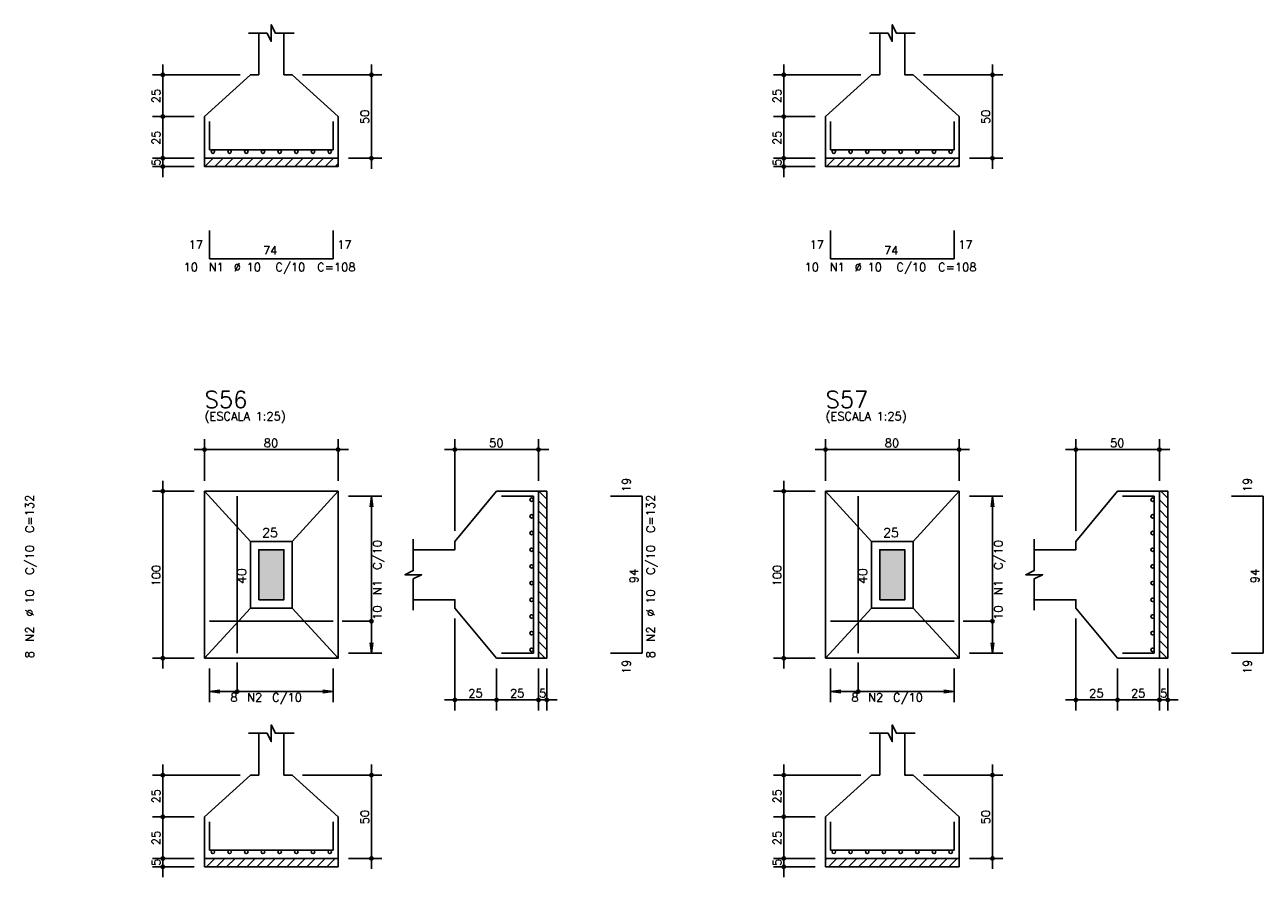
# Model space of a CAD drawing. Extents: x 0 to 119, y 0 to 84.
# Tile 4 of 16: x 30 to 59, y 21 to 41. Entities that reach past the tile are written whole.
import ezdxf

# ---------------------------------------------------------------- set-up
doc = ezdxf.new("R2010")
doc.units = 0
doc.header["$MEASUREMENT"] = 0
for name, color, linetype in [('1', 1, 'CONTINUOUS'), ('2', 2, 'CONTINUOUS'), ('3', 3, 'CONTINUOUS'), ('6', 6, 'CONTINUOUS'), ('7', 7, 'CONTINUOUS'), ('9', 9, 'CONTINUOUS')]:
    doc.layers.add(name, color=color, linetype=linetype)
doc.styles.get("Standard").update_dxf_attribs({"font": 'ROMANS.SHX'})

msp = doc.modelspace()

# ---------------------------------------------------------------- linework, layer by layer
at = {"layer": '1', "linetype": 'Continuous'}
for p, q in [((34.027355, 37.6336), (34.227355, 37.8336)), ((34.267772, 37.6336), (34.467772, 37.8336)), ((34.508188, 37.6336), (34.708188, 37.8336)), ((34.748604, 37.6336), (34.948604, 37.8336)), ((34.989021, 37.6336), (35.189021, 37.8336)), ((35.229437, 37.6336), (35.429437, 37.8336)), ((35.469853, 37.6336), (35.669853, 37.8336)), ((35.71027, 37.6336), (35.91027, 37.8336)), ((35.950686, 37.6336), (36.150686, 37.8336)), ((36.191102, 37.6336), (36.391102, 37.8336)), ((36.431518, 37.6336), (36.631518, 37.8336)), ((36.671935, 37.6336), (36.871935, 37.8336)), ((36.912351, 37.6336), (37.112351, 37.8336)), ((37.152767, 37.6336), (37.22427, 37.705103)), ((48.933166, 37.6336), (49.133166, 37.8336)), ((49.173583, 37.6336), (49.373583, 37.8336)), ((49.413999, 37.6336), (49.613999, 37.8336)), ((49.654415, 37.6336), (49.854415, 37.8336)), ((49.894832, 37.6336), (50.094832, 37.8336)), ((50.135248, 37.6336), (50.335248, 37.8336)), ((50.375664, 37.6336), (50.575664, 37.8336)), ((50.616081, 37.6336), (50.816081, 37.8336)), ((50.856497, 37.6336), (51.056497, 37.8336)), ((51.096913, 37.6336), (51.296913, 37.8336)), ((51.337329, 37.6336), (51.537329, 37.8336)), ((51.577746, 37.6336), (51.777746, 37.8336)), ((51.818162, 37.6336), (52.018162, 37.8336)), ((52.058578, 37.6336), (52.1064, 37.681422)), ((42.034075, 29.8504), (42.22427, 29.660205)), ((56.939886, 29.8504), (57.1064, 29.683886)), ((42.02427, 29.619789), (42.22427, 29.419789)), ((56.9064, 29.64347), (57.1064, 29.44347)), ((56.9064, 29.403054), (57.1064, 29.203054)), ((42.02427, 29.379373), (42.22427, 29.179373)), ((42.02427, 29.138956), (42.22427, 28.938956)), ((56.9064, 29.162637), (57.1064, 28.962637)), ((42.02427, 28.89854), (42.22427, 28.69854)), ((56.9064, 28.922221), (57.1064, 28.722221)), ((42.02427, 28.658124), (42.22427, 28.458124)), ((56.9064, 28.681805), (57.1064, 28.481805)), ((42.02427, 28.417708), (42.22427, 28.217708)), ((56.9064, 28.441388), (57.1064, 28.241388)), ((56.9064, 28.200972), (57.1064, 28.000972)), ((42.02427, 28.177291), (42.22427, 27.977291)), ((42.02427, 27.936875), (42.22427, 27.736875)), ((56.9064, 27.960556), (57.1064, 27.760556)), ((42.02427, 27.696459), (42.22427, 27.496459)), ((56.9064, 27.72014), (57.1064, 27.52014)), ((42.02427, 27.456042), (42.22427, 27.256042)), ((56.9064, 27.479723), (57.1064, 27.279723)), ((42.02427, 27.215626), (42.22427, 27.015626)), ((56.9064, 27.239307), (57.1064, 27.039307)), ((42.02427, 26.97521), (42.22427, 26.77521)), ((42.02427, 26.734793), (42.22427, 26.534793)), ((56.9064, 26.998891), (57.1064, 26.798891)), ((56.9064, 26.758474), (57.1064, 26.558474)), ((42.02427, 26.494377), (42.22427, 26.294377)), ((56.9064, 26.518058), (57.1064, 26.318058)), ((42.02427, 26.253961), (42.22427, 26.053961)), ((56.9064, 26.277642), (57.1064, 26.077642)), ((42.02427, 26.013544), (42.187414, 25.8504)), ((56.9064, 26.037225), (57.093225, 25.8504)), ((34.02427, 21.041789), (34.032881, 21.0504)), ((34.073297, 20.8504), (34.273297, 21.0504)), ((34.313713, 20.8504), (34.513713, 21.0504)), ((34.554129, 20.8504), (34.754129, 21.0504)), ((34.794546, 20.8504), (34.994546, 21.0504)), ((35.034962, 20.8504), (35.234962, 21.0504)), ((35.275378, 20.8504), (35.475378, 21.0504)), ((35.515795, 20.8504), (35.715795, 21.0504)), ((35.756211, 20.8504), (35.956211, 21.0504)), ((35.996627, 20.8504), (36.196627, 21.0504)), ((36.237044, 20.8504), (36.437044, 21.0504)), ((36.47746, 20.8504), (36.67746, 21.0504)), ((36.717876, 20.8504), (36.917876, 21.0504)), ((36.958292, 20.8504), (37.158292, 21.0504)), ((37.198709, 20.8504), (37.22427, 20.875961)), ((48.9064, 21.018109), (48.938691, 21.0504)), ((48.979108, 20.8504), (49.179108, 21.0504)), ((49.219524, 20.8504), (49.419524, 21.0504)), ((49.45994, 20.8504), (49.65994, 21.0504)), ((49.700357, 20.8504), (49.900357, 21.0504)), ((49.940773, 20.8504), (50.140773, 21.0504)), ((50.181189, 20.8504), (50.381189, 21.0504)), ((50.421606, 20.8504), (50.621606, 21.0504)), ((50.662022, 20.8504), (50.862022, 21.0504)), ((50.902438, 20.8504), (51.102438, 21.0504)), ((51.142855, 20.8504), (51.342855, 21.0504)), ((51.383271, 20.8504), (51.583271, 21.0504)), ((51.623687, 20.8504), (51.823687, 21.0504)), ((51.864103, 20.8504), (52.064103, 21.0504)), ((52.10452, 20.8504), (52.1064, 20.85228))]:
    msp.add_line(p, q, dxfattribs=at)
for points in [[(34.02427, 37.8336), (37.22427, 37.8336), (37.22427, 37.6336), (34.02427, 37.6336), (34.02427, 37.8336)], [(48.9064, 37.8336), (52.1064, 37.8336), (52.1064, 37.6336), (48.9064, 37.6336), (48.9064, 37.8336)], [(42.02427, 25.8504), (42.02427, 29.8504), (42.22427, 29.8504), (42.22427, 25.8504), (42.02427, 25.8504)], [(56.9064, 25.8504), (56.9064, 29.8504), (57.1064, 29.8504), (57.1064, 25.8504), (56.9064, 25.8504)], [(34.02427, 21.0504), (37.22427, 21.0504), (37.22427, 20.8504), (34.02427, 20.8504), (34.02427, 21.0504)], [(48.9064, 21.0504), (52.1064, 21.0504), (52.1064, 20.8504), (48.9064, 20.8504), (48.9064, 21.0504)]]:
    msp.add_lwpolyline(points, dxfattribs=at)
at = {"layer": '2', "linetype": 'Continuous'}
for p, q in [((33.02427, 38.5836), (33.02427, 40.0836)), ((38.02427, 37.5836), (38.02427, 40.0836)), ((47.9064, 38.5836), (47.9064, 40.0836)), ((52.9064, 37.5836), (52.9064, 40.0836)), ((34.87427, 39.8336), (32.77427, 39.8336)), ((35.12427, 39.8336), (35.12427, 39.8336)), ((36.12427, 39.8336), (36.12427, 39.8336)), ((36.37427, 39.8336), (38.27427, 39.8336)), ((49.7564, 39.8336), (47.6564, 39.8336)), ((50.0064, 39.8336), (50.0064, 39.8336)), ((51.0064, 39.8336), (51.0064, 39.8336)), ((51.2564, 39.8336), (53.1564, 39.8336)), ((33.02427, 37.5836), (33.02427, 39.0836)), ((47.9064, 37.5836), (47.9064, 39.0836)), ((33.77427, 38.8336), (32.77427, 38.8336)), ((33.77427, 38.8336), (32.77427, 38.8336)), ((34.02427, 38.8336), (34.02427, 38.8336)), ((34.02427, 38.8336), (34.02427, 38.8336)), ((48.6564, 38.8336), (47.6564, 38.8336)), ((48.6564, 38.8336), (47.6564, 38.8336)), ((48.9064, 38.8336), (48.9064, 38.8336)), ((48.9064, 38.8336), (48.9064, 38.8336)), ((33.02427, 37.3836), (33.02427, 38.0836)), ((47.9064, 37.3836), (47.9064, 38.0836)), ((33.77427, 37.8336), (32.77427, 37.8336)), ((33.77427, 37.8336), (32.77427, 37.8336)), ((34.02427, 37.8336), (34.02427, 37.8336)), ((34.02427, 37.8336), (34.02427, 37.8336)), ((37.22427, 37.8336), (37.22427, 37.8336)), ((37.47427, 37.8336), (38.27427, 37.8336)), ((48.6564, 37.8336), (47.6564, 37.8336)), ((48.6564, 37.8336), (47.6564, 37.8336)), ((48.9064, 37.8336), (48.9064, 37.8336)), ((48.9064, 37.8336), (48.9064, 37.8336)), ((52.1064, 37.8336), (52.1064, 37.8336)), ((52.3564, 37.8336), (53.1564, 37.8336)), ((33.77427, 37.6336), (32.77427, 37.6336)), ((34.02427, 37.6336), (34.02427, 37.6336)), ((48.6564, 37.6336), (47.6564, 37.6336)), ((48.9064, 37.6336), (48.9064, 37.6336)), ((34.02427, 30.1004), (34.02427, 31.1004)), ((37.22427, 30.1004), (37.22427, 31.1004)), ((40.02427, 28.9004), (40.02427, 31.1004)), ((42.02427, 30.1004), (42.02427, 31.1004)), ((48.9064, 30.1004), (48.9064, 31.1004)), ((52.1064, 30.1004), (52.1064, 31.1004)), ((54.9064, 28.9004), (54.9064, 31.1004)), ((56.9064, 30.1004), (56.9064, 31.1004)), ((33.77427, 30.8504), (37.47427, 30.8504)), ((42.27427, 30.8504), (39.77427, 30.8504)), ((48.6564, 30.8504), (52.3564, 30.8504)), ((57.1564, 30.8504), (54.6564, 30.8504)), ((33.02427, 25.6004), (33.02427, 30.1004)), ((47.9064, 25.6004), (47.9064, 30.1004)), ((33.77427, 29.8504), (32.77427, 29.8504)), ((34.02427, 29.8504), (34.02427, 29.8504)), ((34.02427, 29.8504), (34.02427, 29.8504)), ((37.22427, 29.8504), (37.22427, 29.8504)), ((37.22427, 29.7304), (37.22427, 29.7304)), ((37.47427, 29.7304), (38.27427, 29.7304)), ((38.02427, 29.7304), (37.991638, 29.482539)), ((38.02427, 25.9704), (38.02427, 29.7304)), ((38.02427, 29.7304), (38.056902, 29.482539)), ((42.02427, 29.8504), (42.02427, 29.8504)), ((48.6564, 29.8504), (47.6564, 29.8504)), ((48.9064, 29.8504), (48.9064, 29.8504)), ((48.9064, 29.8504), (48.9064, 29.8504)), ((52.1064, 29.8504), (52.1064, 29.8504)), ((52.1064, 29.7304), (52.1064, 29.7304)), ((52.3564, 29.7304), (53.1564, 29.7304)), ((52.9064, 29.7304), (52.873768, 29.482539)), ((52.9064, 25.9704), (52.9064, 29.7304)), ((52.9064, 29.7304), (52.939032, 29.482539)), ((56.9064, 29.8504), (56.9064, 29.8504)), ((40.02427, 28.6504), (40.02427, 28.6504)), ((54.9064, 28.6504), (54.9064, 28.6504)), ((40.02427, 27.0504), (40.02427, 27.0504)), ((54.9064, 27.0504), (54.9064, 27.0504)), ((40.02427, 26.8004), (40.02427, 24.6004)), ((54.9064, 26.8004), (54.9064, 24.6004)), ((38.02427, 25.9704), (37.991638, 26.218261)), ((38.02427, 25.9704), (38.056902, 26.218261)), ((52.9064, 25.9704), (52.873768, 26.218261)), ((52.9064, 25.9704), (52.939032, 26.218261)), ((33.77427, 25.8504), (32.77427, 25.8504)), ((34.02427, 25.8504), (34.02427, 25.8504)), ((34.14427, 25.8504), (34.14427, 25.8504)), ((37.10427, 25.8504), (37.10427, 25.8504)), ((37.22427, 25.9704), (37.22427, 25.9704)), ((37.47427, 25.9704), (38.27427, 25.9704)), ((41.02427, 25.8504), (41.02427, 25.8504)), ((41.02427, 25.8504), (41.02427, 25.8504)), ((42.02427, 25.8504), (42.02427, 25.8504)), ((42.02427, 25.8504), (42.02427, 25.8504)), ((42.22427, 25.8504), (42.22427, 25.8504)), ((48.6564, 25.8504), (47.6564, 25.8504)), ((48.9064, 25.8504), (48.9064, 25.8504)), ((49.0264, 25.8504), (49.0264, 25.8504)), ((51.9864, 25.8504), (51.9864, 25.8504)), ((52.1064, 25.9704), (52.1064, 25.9704)), ((52.3564, 25.9704), (53.1564, 25.9704)), ((55.9064, 25.8504), (55.9064, 25.8504)), ((55.9064, 25.8504), (55.9064, 25.8504)), ((56.9064, 25.8504), (56.9064, 25.8504)), ((56.9064, 25.8504), (56.9064, 25.8504)), ((57.1064, 25.8504), (57.1064, 25.8504)), ((34.14427, 25.6004), (34.14427, 24.8004)), ((37.10427, 25.6004), (37.10427, 24.8004)), ((41.02427, 25.6004), (41.02427, 24.6004)), ((41.02427, 25.6004), (41.02427, 24.6004)), ((42.02427, 25.6004), (42.02427, 24.6004)), ((42.02427, 25.6004), (42.02427, 24.6004)), ((42.22427, 25.6004), (42.22427, 24.6004)), ((49.0264, 25.6004), (49.0264, 24.8004)), ((51.9864, 25.6004), (51.9864, 24.8004)), ((55.9064, 25.6004), (55.9064, 24.6004)), ((55.9064, 25.6004), (55.9064, 24.6004)), ((56.9064, 25.6004), (56.9064, 24.6004)), ((56.9064, 25.6004), (56.9064, 24.6004)), ((57.1064, 25.6004), (57.1064, 24.6004)), ((34.14427, 25.0504), (34.392131, 25.083032)), ((34.14427, 25.0504), (37.10427, 25.0504)), ((34.14427, 25.0504), (34.392131, 25.017768)), ((37.10427, 25.0504), (36.856409, 25.083032)), ((37.10427, 25.0504), (36.856409, 25.017768)), ((49.0264, 25.0504), (49.274261, 25.083032)), ((49.0264, 25.0504), (51.9864, 25.0504)), ((49.0264, 25.0504), (49.274261, 25.017768)), ((51.9864, 25.0504), (51.738539, 25.083032)), ((51.9864, 25.0504), (51.738539, 25.017768)), ((41.27427, 24.8504), (39.77427, 24.8504)), ((42.27427, 24.8504), (40.77427, 24.8504)), ((41.77427, 24.8504), (42.47427, 24.8504)), ((56.1564, 24.8504), (54.6564, 24.8504)), ((57.1564, 24.8504), (55.6564, 24.8504)), ((56.6564, 24.8504), (57.3564, 24.8504)), ((33.02427, 21.8004), (33.02427, 23.3004)), ((38.02427, 20.8004), (38.02427, 23.3004)), ((47.9064, 21.8004), (47.9064, 23.3004)), ((52.9064, 20.8004), (52.9064, 23.3004)), ((34.87427, 23.0504), (32.77427, 23.0504)), ((35.12427, 23.0504), (35.12427, 23.0504)), ((36.12427, 23.0504), (36.12427, 23.0504)), ((36.37427, 23.0504), (38.27427, 23.0504)), ((49.7564, 23.0504), (47.6564, 23.0504)), ((50.0064, 23.0504), (50.0064, 23.0504)), ((51.0064, 23.0504), (51.0064, 23.0504)), ((51.2564, 23.0504), (53.1564, 23.0504)), ((33.02427, 20.8004), (33.02427, 22.3004)), ((47.9064, 20.8004), (47.9064, 22.3004)), ((33.77427, 22.0504), (32.77427, 22.0504)), ((33.77427, 22.0504), (32.77427, 22.0504)), ((34.02427, 22.0504), (34.02427, 22.0504)), ((34.02427, 22.0504), (34.02427, 22.0504)), ((48.6564, 22.0504), (47.6564, 22.0504)), ((48.6564, 22.0504), (47.6564, 22.0504)), ((48.9064, 22.0504), (48.9064, 22.0504)), ((48.9064, 22.0504), (48.9064, 22.0504)), ((33.02427, 20.6004), (33.02427, 21.3004)), ((47.9064, 20.6004), (47.9064, 21.3004)), ((33.77427, 21.0504), (32.77427, 21.0504)), ((33.77427, 21.0504), (32.77427, 21.0504)), ((33.77427, 20.8504), (32.77427, 20.8504)), ((34.02427, 21.0504), (34.02427, 21.0504)), ((34.02427, 21.0504), (34.02427, 21.0504)), ((34.02427, 20.8504), (34.02427, 20.8504)), ((37.22427, 21.0504), (37.22427, 21.0504)), ((37.47427, 21.0504), (38.27427, 21.0504)), ((48.6564, 21.0504), (47.6564, 21.0504)), ((48.6564, 21.0504), (47.6564, 21.0504)), ((48.6564, 20.8504), (47.6564, 20.8504)), ((48.9064, 21.0504), (48.9064, 21.0504)), ((48.9064, 21.0504), (48.9064, 21.0504)), ((48.9064, 20.8504), (48.9064, 20.8504)), ((52.1064, 21.0504), (52.1064, 21.0504)), ((52.3564, 21.0504), (53.1564, 21.0504))]:
    msp.add_line(p, q, dxfattribs=at)
for points in [[(35.07427, 40.8336), (35.52427, 40.8336), (35.62427, 40.6336), (35.62427, 41.0336), (35.72427, 40.8336), (36.17427, 40.8336)], [(49.9564, 40.8336), (50.4064, 40.8336), (50.5064, 40.6336), (50.5064, 41.0336), (50.6064, 40.8336), (51.0564, 40.8336)], [(35.32427, 40.8336), (35.32427, 39.8336), (35.12427, 39.8336), (34.02427, 38.8336), (34.02427, 37.8336), (37.22427, 37.8336), (37.22427, 38.8336), (36.12427, 39.8336), (35.92427, 39.8336), (35.92427, 40.8336)], [(50.2064, 40.8336), (50.2064, 39.8336), (50.0064, 39.8336), (48.9064, 38.8336), (48.9064, 37.8336), (52.1064, 37.8336), (52.1064, 38.8336), (51.0064, 39.8336), (50.8064, 39.8336), (50.8064, 40.8336)], [(34.02427, 25.8504), (37.22427, 25.8504), (37.22427, 29.8504), (34.02427, 29.8504), (34.02427, 25.8504)], [(35.12427, 28.6504), (34.02427, 29.8504)], [(36.12427, 28.6504), (37.22427, 29.8504)], [(39.02427, 27.2504), (40.02427, 27.2504), (40.02427, 27.0504), (41.02427, 25.8504), (42.02427, 25.8504), (42.02427, 29.8504), (41.02427, 29.8504), (40.02427, 28.6504), (40.02427, 28.4504), (39.02427, 28.4504)], [(48.9064, 25.8504), (52.1064, 25.8504), (52.1064, 29.8504), (48.9064, 29.8504), (48.9064, 25.8504)], [(50.0064, 28.6504), (48.9064, 29.8504)], [(51.0064, 28.6504), (52.1064, 29.8504)], [(53.9064, 27.2504), (54.9064, 27.2504), (54.9064, 27.0504), (55.9064, 25.8504), (56.9064, 25.8504), (56.9064, 29.8504), (55.9064, 29.8504), (54.9064, 28.6504), (54.9064, 28.4504), (53.9064, 28.4504)], [(35.12427, 27.0504), (36.12427, 27.0504), (36.12427, 28.6504), (35.12427, 28.6504), (35.12427, 27.0504)], [(39.02427, 27.0004), (39.02427, 27.7504), (39.22427, 27.8504), (38.82427, 27.8504), (39.02427, 27.9504), (39.02427, 28.7004)], [(50.0064, 27.0504), (51.0064, 27.0504), (51.0064, 28.6504), (50.0064, 28.6504), (50.0064, 27.0504)], [(53.9064, 27.0004), (53.9064, 27.7504), (54.1064, 27.8504), (53.7064, 27.8504), (53.9064, 27.9504), (53.9064, 28.7004)], [(35.32427, 27.2504), (35.92427, 27.2504), (35.92427, 28.4504), (35.32427, 28.4504), (35.32427, 27.2504)], [(50.2064, 27.2504), (50.8064, 27.2504), (50.8064, 28.4504), (50.2064, 28.4504), (50.2064, 27.2504)], [(35.12427, 27.0504), (34.02427, 25.8504)], [(36.12427, 27.0504), (37.22427, 25.8504)], [(50.0064, 27.0504), (48.9064, 25.8504)], [(51.0064, 27.0504), (52.1064, 25.8504)], [(38.02427, 26.7354), (37.32427, 26.7354)], [(52.9064, 26.7354), (52.2064, 26.7354)], [(34.80927, 25.0504), (34.80927, 25.7504)], [(49.6914, 25.0504), (49.6914, 25.7504)], [(35.32427, 24.0504), (35.32427, 23.0504), (35.12427, 23.0504), (34.02427, 22.0504), (34.02427, 21.0504), (37.22427, 21.0504), (37.22427, 22.0504), (36.12427, 23.0504), (35.92427, 23.0504), (35.92427, 24.0504)], [(35.07427, 24.0504), (35.52427, 24.0504), (35.62427, 23.8504), (35.62427, 24.2504), (35.72427, 24.0504), (36.17427, 24.0504)], [(50.2064, 24.0504), (50.2064, 23.0504), (50.0064, 23.0504), (48.9064, 22.0504), (48.9064, 21.0504), (52.1064, 21.0504), (52.1064, 22.0504), (51.0064, 23.0504), (50.8064, 23.0504), (50.8064, 24.0504)], [(49.9564, 24.0504), (50.4064, 24.0504), (50.5064, 23.8504), (50.5064, 24.2504), (50.6064, 24.0504), (51.0564, 24.0504)]]:
    msp.add_lwpolyline(points, dxfattribs=at)
for centre, radius in [((33.02427, 39.8336), 0.04), ((33.02427, 39.8336), 0.02), ((38.02427, 39.8336), 0.04), ((38.02427, 39.8336), 0.02), ((47.9064, 39.8336), 0.04), ((47.9064, 39.8336), 0.02), ((52.9064, 39.8336), 0.04), ((52.9064, 39.8336), 0.02), ((33.02427, 38.8336), 0.04), ((33.02427, 38.8336), 0.04), ((33.02427, 38.8336), 0.02), ((33.02427, 38.8336), 0.02), ((47.9064, 38.8336), 0.04), ((47.9064, 38.8336), 0.04), ((47.9064, 38.8336), 0.02), ((47.9064, 38.8336), 0.02), ((33.02427, 37.8336), 0.04), ((33.02427, 37.8336), 0.04), ((33.02427, 37.8336), 0.02), ((33.02427, 37.8336), 0.02), ((38.02427, 37.8336), 0.04), ((38.02427, 37.8336), 0.02), ((47.9064, 37.8336), 0.04), ((47.9064, 37.8336), 0.04), ((47.9064, 37.8336), 0.02), ((47.9064, 37.8336), 0.02), ((52.9064, 37.8336), 0.04), ((52.9064, 37.8336), 0.02), ((33.02427, 37.6336), 0.04), ((33.02427, 37.6336), 0.02), ((47.9064, 37.6336), 0.04), ((47.9064, 37.6336), 0.02), ((34.02427, 30.8504), 0.04), ((34.02427, 30.8504), 0.02), ((37.22427, 30.8504), 0.04), ((37.22427, 30.8504), 0.02), ((40.02427, 30.8504), 0.04), ((40.02427, 30.8504), 0.02), ((42.02427, 30.8504), 0.04), ((42.02427, 30.8504), 0.02), ((48.9064, 30.8504), 0.04), ((48.9064, 30.8504), 0.02), ((52.1064, 30.8504), 0.04), ((52.1064, 30.8504), 0.02), ((54.9064, 30.8504), 0.04), ((54.9064, 30.8504), 0.02), ((56.9064, 30.8504), 0.04), ((56.9064, 30.8504), 0.02), ((33.02427, 29.8504), 0.04), ((33.02427, 29.8504), 0.02), ((47.9064, 29.8504), 0.04), ((47.9064, 29.8504), 0.02), ((38.02427, 26.7354), 0.04), ((52.9064, 26.7354), 0.04), ((33.02427, 25.8504), 0.04), ((33.02427, 25.8504), 0.02), ((47.9064, 25.8504), 0.04), ((47.9064, 25.8504), 0.02), ((34.80927, 25.0504), 0.04), ((49.6914, 25.0504), 0.04), ((40.02427, 24.8504), 0.04), ((40.02427, 24.8504), 0.02), ((41.02427, 24.8504), 0.04), ((41.02427, 24.8504), 0.04), ((41.02427, 24.8504), 0.02), ((41.02427, 24.8504), 0.02), ((42.02427, 24.8504), 0.04), ((42.02427, 24.8504), 0.04), ((42.02427, 24.8504), 0.02), ((42.02427, 24.8504), 0.02), ((42.22427, 24.8504), 0.04), ((42.22427, 24.8504), 0.02), ((54.9064, 24.8504), 0.04), ((54.9064, 24.8504), 0.02), ((55.9064, 24.8504), 0.04), ((55.9064, 24.8504), 0.04), ((55.9064, 24.8504), 0.02), ((55.9064, 24.8504), 0.02), ((56.9064, 24.8504), 0.04), ((56.9064, 24.8504), 0.04), ((56.9064, 24.8504), 0.02), ((56.9064, 24.8504), 0.02), ((57.1064, 24.8504), 0.04), ((57.1064, 24.8504), 0.02), ((33.02427, 23.0504), 0.04), ((33.02427, 23.0504), 0.02), ((38.02427, 23.0504), 0.04), ((38.02427, 23.0504), 0.02), ((47.9064, 23.0504), 0.04), ((47.9064, 23.0504), 0.02), ((52.9064, 23.0504), 0.04), ((52.9064, 23.0504), 0.02), ((33.02427, 22.0504), 0.04), ((33.02427, 22.0504), 0.04), ((33.02427, 22.0504), 0.02), ((33.02427, 22.0504), 0.02), ((47.9064, 22.0504), 0.04), ((47.9064, 22.0504), 0.04), ((47.9064, 22.0504), 0.02), ((47.9064, 22.0504), 0.02), ((33.02427, 21.0504), 0.04), ((33.02427, 21.0504), 0.04), ((38.02427, 21.0504), 0.04), ((47.9064, 21.0504), 0.04), ((47.9064, 21.0504), 0.04), ((52.9064, 21.0504), 0.04), ((33.02427, 20.8504), 0.04), ((33.02427, 21.0504), 0.02), ((33.02427, 21.0504), 0.02), ((33.02427, 20.8504), 0.02), ((38.02427, 21.0504), 0.02), ((47.9064, 20.8504), 0.04), ((47.9064, 21.0504), 0.02), ((47.9064, 21.0504), 0.02), ((47.9064, 20.8504), 0.02), ((52.9064, 21.0504), 0.02)]:
    msp.add_circle(centre, radius, dxfattribs=at)
at = {"layer": '3', "linetype": 'Continuous'}
for centre in [(34.22427, 37.99229), (34.62427, 37.99229), (35.02427, 37.99229), (35.42427, 37.99229), (35.82427, 37.99229), (36.22427, 37.99229), (36.62427, 37.99229), (37.02427, 37.99229), (49.1064, 37.99229), (49.5064, 37.99229), (49.9064, 37.99229), (50.3064, 37.99229), (50.7064, 37.99229), (51.1064, 37.99229), (51.5064, 37.99229), (51.9064, 37.99229), (41.86296, 29.6504), (56.74509, 29.6504), (41.86296, 29.2504), (56.74509, 29.2504), (41.86296, 28.8504), (56.74509, 28.8504), (41.86296, 28.4504), (56.74509, 28.4504), (41.86296, 28.0504), (56.74509, 28.0504), (41.86296, 27.6504), (56.74509, 27.6504), (41.86296, 27.2504), (56.74509, 27.2504), (41.86296, 26.8504), (56.74509, 26.8504), (41.86296, 26.4504), (56.74509, 26.4504), (41.86296, 26.0504), (56.74509, 26.0504), (34.22427, 21.20909), (34.62427, 21.20909), (35.02427, 21.20909), (35.42427, 21.20909), (35.82427, 21.20909), (36.22427, 21.20909), (36.62427, 21.20909), (37.02427, 21.20909), (49.1064, 21.20909), (49.5064, 21.20909), (49.9064, 21.20909), (50.3064, 21.20909), (50.7064, 21.20909), (51.1064, 21.20909), (51.5064, 21.20909), (51.9064, 21.20909)]:
    msp.add_circle(centre, 0.04131, dxfattribs=at)
at = {"layer": '6', "linetype": 'Continuous'}
for p, q in [((34.14427, 38.7136), (34.14427, 38.0336)), ((37.10427, 38.0336), (37.10427, 38.7136)), ((49.0264, 38.7136), (49.0264, 38.0336)), ((51.9864, 38.0336), (51.9864, 38.7136)), ((34.14427, 38.0336), (37.10427, 38.0336)), ((49.0264, 38.0336), (51.9864, 38.0336)), ((34.14427, 36.1036), (34.14427, 35.4236)), ((37.10427, 35.4236), (37.10427, 36.1036)), ((49.0264, 36.1036), (49.0264, 35.4236)), ((51.9864, 35.4236), (51.9864, 36.1036)), ((34.14427, 35.4236), (37.10427, 35.4236)), ((49.0264, 35.4236), (51.9864, 35.4236)), ((34.80927, 25.9704), (34.80927, 29.7304)), ((41.90427, 29.7304), (41.14427, 29.7304)), ((41.90427, 25.9704), (41.90427, 29.7304)), ((44.51427, 29.7304), (43.75427, 29.7304)), ((44.51427, 25.9704), (44.51427, 29.7304)), ((49.6914, 25.9704), (49.6914, 29.7304)), ((56.7864, 29.7304), (56.0264, 29.7304)), ((56.7864, 25.9704), (56.7864, 29.7304)), ((59.3964, 29.7304), (58.6364, 29.7304)), ((59.3964, 25.9704), (59.3964, 29.7304)), ((34.14427, 26.7354), (37.10427, 26.7354)), ((49.0264, 26.7354), (51.9864, 26.7354)), ((41.14427, 25.9704), (41.90427, 25.9704)), ((43.75427, 25.9704), (44.51427, 25.9704)), ((56.0264, 25.9704), (56.7864, 25.9704)), ((58.6364, 25.9704), (59.3964, 25.9704)), ((34.14427, 21.9304), (34.14427, 21.2504)), ((37.10427, 21.2504), (37.10427, 21.9304)), ((49.0264, 21.9304), (49.0264, 21.2504)), ((51.9864, 21.2504), (51.9864, 21.9304)), ((34.14427, 21.2504), (37.10427, 21.2504)), ((49.0264, 21.2504), (51.9864, 21.2504))]:
    msp.add_line(p, q, dxfattribs=at)
at = {"layer": '9', "linetype": 'Continuous'}
for points in [[(35.32427, 27.2504), (35.92427, 27.2504), (35.92427, 28.4504)], [(35.32427, 27.2504), (35.92427, 28.4504), (35.32427, 28.4504)], [(35.32427, 27.2504), (35.32427, 28.4504), (35.32427, 27.2504)], [(50.2064, 27.2504), (50.8064, 27.2504), (50.8064, 28.4504)], [(50.2064, 27.2504), (50.8064, 28.4504), (50.2064, 28.4504)], [(50.2064, 27.2504), (50.2064, 28.4504), (50.2064, 27.2504)]]:
    msp.add_solid(points, dxfattribs=at)

# ---------------------------------------------------------------- texts
at = {"layer": '2', "linetype": 'Continuous'}
for s, height, p in [('25', 0.2, (32.96427, 39.1536)), ('25', 0.2, (47.8464, 39.1536)), ('50', 0.2, (37.96427, 38.6536)), ('50', 0.2, (52.8464, 38.6536)), ('25', 0.2, (32.96427, 38.1536)), ('25', 0.2, (47.8464, 38.1536)), ('5', 0.2, (32.96427, 37.6536)), ('5', 0.2, (47.8464, 37.6536)), ('19', 0.2, (44.23427, 29.8304)), ('19', 0.2, (59.1164, 29.8304)), ('C=132', 0.2, (29.93213, 28.8504)), ('C=132', 0.2, (44.81427, 28.8504)), ('C/10', 0.2, (38.26427, 27.9704)), ('C/10', 0.2, (53.1464, 27.9704)), ('C/10', 0.2, (29.93213, 27.8504)), ('C/10', 0.2, (44.81427, 27.8504)), ('100', 0.2, (32.96427, 27.5704)), ('40', 0.22, (35.02427, 27.6304)), ('94', 0.2, (44.41427, 27.6504)), ('100', 0.2, (47.8464, 27.5704)), ('40', 0.22, (49.9064, 27.6304)), ('94', 0.2, (59.2964, 27.6504)), ('N1', 0.2, (38.26427, 27.3704)), ('N1', 0.2, (53.1464, 27.3704)), ('%%c 10', 0.2, (29.93213, 26.8504)), ('%%c 10', 0.2, (44.81427, 26.8504)), ('10', 0.2, (38.26427, 26.7704)), ('10', 0.2, (53.1464, 26.7704)), ('N2', 0.2, (29.93213, 26.2504)), ('N2', 0.2, (44.81427, 26.2504)), ('8', 0.2, (29.93213, 25.8504)), ('8', 0.2, (44.81427, 25.8504)), ('19', 0.2, (44.23427, 25.4704)), ('19', 0.2, (59.1164, 25.4704)), ('25', 0.2, (32.96427, 22.3704)), ('25', 0.2, (47.8464, 22.3704)), ('50', 0.2, (37.96427, 21.8704)), ('50', 0.2, (52.8464, 21.8704)), ('25', 0.2, (32.96427, 21.3704)), ('25', 0.2, (47.8464, 21.3704)), ('5', 0.2, (32.96427, 20.8704)), ('5', 0.2, (47.8464, 20.8704))]:
    msp.add_text(s, height=height, rotation=90, dxfattribs=at).set_placement(p)
for s, height, p in [('17', 0.2, (33.64427, 35.6636)), ('74', 0.2, (35.42427, 35.5236)), ('17', 0.2, (37.20427, 35.6636)), ('17', 0.2, (48.5264, 35.6636)), ('74', 0.2, (50.3064, 35.5236)), ('17', 0.2, (52.0864, 35.6636)), ('10', 0.2, (33.52427, 35.1236)), ('N1', 0.2, (34.12427, 35.1236)), ('%%c 10', 0.2, (34.72427, 35.1236)), ('C/10', 0.2, (35.72427, 35.1236)), ('C=108', 0.2, (36.72427, 35.1236)), ('10', 0.2, (48.4064, 35.1236)), ('N1', 0.2, (49.0064, 35.1236)), ('%%c 10', 0.2, (49.6064, 35.1236)), ('C/10', 0.2, (50.6064, 35.1236)), ('C=108', 0.2, (51.6064, 35.1236)), ('(ESCALA 1:25)', 0.2, (34.02427, 31.5504)), ('(ESCALA 1:25)', 0.2, (48.9064, 31.5504)), ('80', 0.2, (35.44427, 30.9104)), ('50', 0.2, (40.84427, 30.9104)), ('80', 0.2, (50.3264, 30.9104)), ('50', 0.2, (55.7264, 30.9104)), ('25', 0.22, (35.40427, 28.7504)), ('25', 0.22, (50.2864, 28.7504)), ('8', 0.2, (34.64427, 24.8104)), ('N2', 0.2, (35.04427, 24.8104)), ('C/10', 0.2, (35.64427, 24.8104)), ('25', 0.2, (40.34427, 24.9104)), ('25', 0.2, (41.34427, 24.9104)), ('5', 0.2, (42.04427, 24.9104)), ('8', 0.2, (49.5264, 24.8104)), ('N2', 0.2, (49.9264, 24.8104)), ('C/10', 0.2, (50.5264, 24.8104)), ('25', 0.2, (55.2264, 24.9104)), ('25', 0.2, (56.2264, 24.9104)), ('5', 0.2, (56.9264, 24.9104))]:
    msp.add_text(s, height=height, dxfattribs=at).set_placement(p)
at = {"layer": '7', "linetype": 'Continuous'}
for s, p in [('S56', (34.02427, 31.8504)), ('S57', (48.9064, 31.8504))]:
    msp.add_text(s, height=0.4, dxfattribs=at).set_placement(p)

doc.saveas('drawing.dxf')
